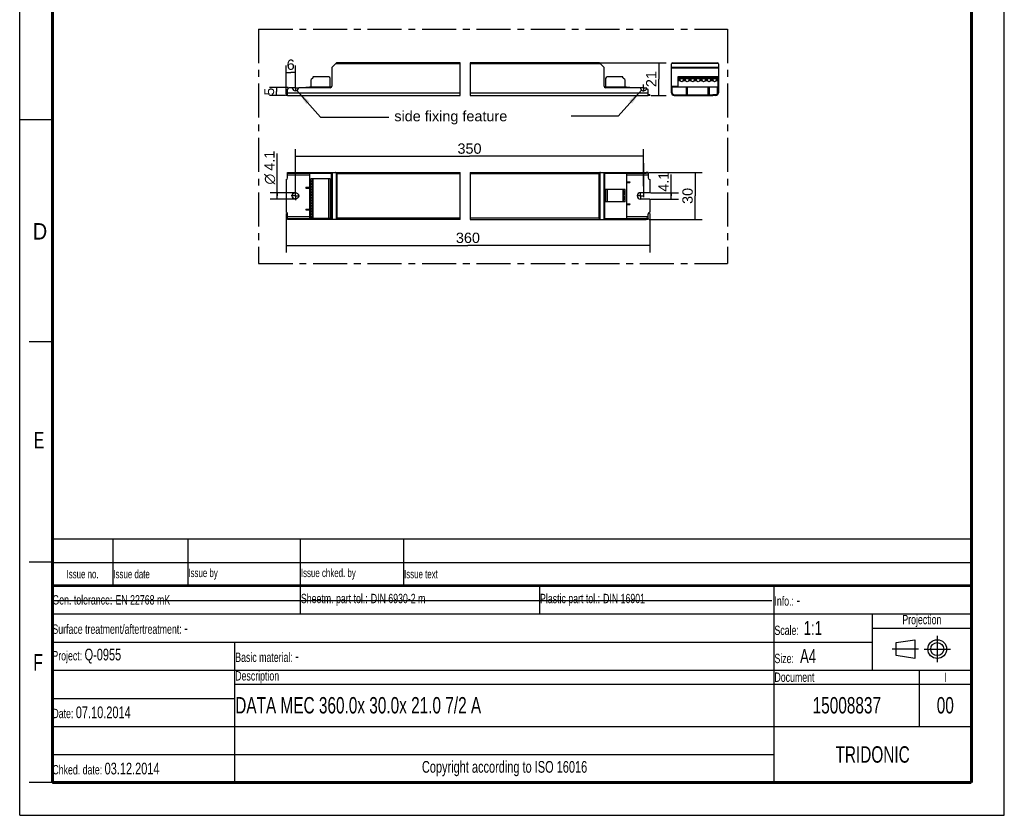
# Model space of a CAD drawing. Header units: millimetres. Extents: x 0 to 210, y 0 to 297.
# Tile 1 of 2: x 0 to 210, y 0 to 170. Entities that reach past the tile are written whole.
import ezdxf
from ezdxf.enums import TextEntityAlignment as Align

# ---------------------------------------------------------------- set-up
doc = ezdxf.new("R2010")
doc.units = ezdxf.units.MM
doc.header["$LTSCALE"] = 19.36
doc.linetypes.add('CENTER', pattern=[0.6, 0.375, -0.075, 0.075, -0.075])
doc.layers.get('0').update_dxf_attribs({"linetype": 'CONTINUOUS'})
for name, color, linetype in [('DEFAULT_1', 7, 'CENTER'), ('Z_AXIS', 7, 'CONTINUOUS'), ('Z_DIM_2D', 7, 'CONTINUOUS'), ('Z_NOTICE', 7, 'CONTINUOUS')]:
    doc.layers.add(name, color=color, linetype=linetype)
doc.styles.get("Standard").update_dxf_attribs({"font": 'txt', "width": 0.7})
doc.styles.add('TEXTSTYLE_2', font='txt', dxfattribs={"width": 0.75})
doc.styles.add('TEXTSTYLE_3', font='helveticaneueltw1g-ltcn.otf')
doc.styles.add('TEXTSTYLE_4', font='gdt', dxfattribs={"width": 0.7})
doc.dimstyles.new('DIMSTYLE_1', dxfattribs={"dimtxt": 2.2, "dimasz": 3.5, "dimexe": 1.5, "dimexo": 0, "dimgap": 0.55, "dimtad": 1, "dimdec": 1, "dimlfac": 3, "dimdsep": 46, "dimtxsty": 'TEXTSTYLE_3', "dimblk": '_FILLED', "dimblk1": '_FILLED', "dimblk2": '_FILLED', "dimcen": 0.09, "dimclrt": 5, "dimadec": 0, "dimazin": 0, "dimtp": 0.1, "dimtm": 0.1, "dimtfac": 1, "dimtdec": 1, "dimtofl": 0, "dimtmove": 0, "dimatfit": 3, "dimldrblk": '_FILLED', "dimfxl": 0, "dimtolj": 1, "dimarcsym": 0})
doc.dimstyles.new('DIMSTYLE_2', dxfattribs={"dimtxt": 2.2, "dimasz": 3.5, "dimexe": 1.5, "dimexo": 0, "dimgap": 0.55, "dimtad": 1, "dimdec": 1, "dimlfac": 3, "dimdsep": 46, "dimtxsty": 'TEXTSTYLE_3', "dimblk": '_FILLED', "dimblk1": '_FILLED', "dimblk2": '_FILLED', "dimcen": 0.09, "dimclrt": 5, "dimadec": 0, "dimazin": 0, "dimtp": 0.2, "dimtm": 0.2, "dimtfac": 1, "dimtdec": 1, "dimtofl": 0, "dimtmove": 0, "dimatfit": 3, "dimldrblk": '_FILLED', "dimfxl": 0, "dimtolj": 1, "dimarcsym": 0})
doc.dimstyles.new('DIMSTYLE_3', dxfattribs={"dimtxt": 2.2, "dimasz": 3.5, "dimexe": 1.5, "dimexo": 0, "dimgap": 0.55, "dimtad": 1, "dimdec": 1, "dimlfac": 3, "dimdsep": 46, "dimtxsty": 'TEXTSTYLE_3', "dimblk": '_FILLED', "dimblk1": '_FILLED', "dimblk2": '_FILLED', "dimcen": 0.09, "dimclrt": 5, "dimadec": 0, "dimazin": 0, "dimtp": 0.5, "dimtm": 0.5, "dimtfac": 1, "dimtdec": 1, "dimtofl": 0, "dimtmove": 0, "dimatfit": 3, "dimldrblk": '_FILLED', "dimfxl": 0, "dimtolj": 1, "dimarcsym": 0})
doc.dimstyles.new('DIMSTYLE_4', dxfattribs={"dimtxt": 2.1, "dimasz": 3.5, "dimexe": 1.5, "dimexo": 0, "dimgap": 0.525, "dimtad": 1, "dimdec": 1, "dimlfac": 3, "dimdsep": 46, "dimtxsty": 'TEXTSTYLE_3', "dimblk": '_FILLED', "dimblk1": '_FILLED', "dimblk2": '_FILLED', "dimcen": 0.09, "dimclrt": 5, "dimadec": 0, "dimazin": 0, "dimtp": 0.1, "dimtm": 0.1, "dimtfac": 1, "dimtdec": 1, "dimtofl": 0, "dimtmove": 0, "dimatfit": 3, "dimldrblk": '_FILLED', "dimfxl": 0, "dimtolj": 1, "dimarcsym": 0})
doc.dimstyles.get("Standard").update_dxf_attribs({"dimtxt": 3.5, "dimasz": 3.5, "dimexe": 1.5, "dimexo": 0, "dimtad": 1, "dimdec": 3, "dimdsep": 46, "dimtxsty": 'Standard', "dimblk": '_FILLED', "dimblk1": '_FILLED', "dimblk2": '_FILLED', "dimcen": 0.09, "dimclrt": 5, "dimadec": 0, "dimazin": 0, "dimtol": 1, "dimtp": 0.001, "dimtm": 0.001, "dimtfac": 1, "dimtdec": 3, "dimtofl": 0, "dimtmove": 0, "dimatfit": 3, "dimldrblk": '_FILLED', "dimfxl": 0, "dimtolj": 1, "dimarcsym": 0})

# ---------------------------------------------------------------- blocks, each defined once
blk = doc.blocks.new('SYMBOL_2_BL0', base_point=(192.31, 35.47))
at = {"color": 2, "linetype": 'Continuous'}
for p, q in [((186.91, 36.87), (190.91, 37.47)), ((186.91, 34.07), (186.91, 36.87)), ((190.91, 37.47), (190.91, 33.47)), ((190.91, 33.47), (186.91, 34.07))]:
    blk.add_line(p, q, dxfattribs=at)
for radius in [2, 1.4]:
    blk.add_circle((195.71, 35.47), radius, dxfattribs=at)
at = {"layer": 'DEFAULT_1', "color": 2, "linetype": 'CENTER'}
for p, q in [((195.71, 38.27), (195.71, 32.67)), ((191.71, 35.47), (186.11, 35.47)), ((192.91, 35.47), (198.5, 35.47))]:
    blk.add_line(p, q, dxfattribs=at)
blk = doc.blocks.new('*D2')
at = {"layer": 'Z_DIM_2D', "color": 2, "linetype": 'Continuous'}
for p, q in [((138.98, 132.16), (138.98, 136.74)), ((134.57, 132.85), (140.48, 132.85)), ((138.98, 132.85), (138.98, 132.16)), ((134.54, 131.48), (140.48, 131.48)), ((138.98, 131.48), (138.98, 132.16))]:
    blk.add_line(p, q, dxfattribs=at)
at = {"layer": 'Z_DIM_2D', "color": 5, "linetype": 'Continuous', "style": 'TEXTSTYLE_3'}
blk.add_text('4.1', height=2.2, rotation=90, dxfattribs=at).set_placement((138.43, 133.04))
blk = doc.blocks.new('_FILLED')
at = {"color": 0, "linetype": 'ByBlock'}
blk.add_solid([(0, 0), (-1, 0.125), (-1, -0.125)], dxfattribs=at)
blk = doc.blocks.new('_NONE')
blk = doc.blocks.new('*D3')
at = {"layer": 'Z_DIM_2D', "color": 2, "linetype": 'Continuous'}
for p, q in [((54.92, 132.16), (54.92, 141.22)), ((58.8, 132.85), (53.42, 132.85)), ((54.92, 132.85), (54.92, 132.16)), ((58.8, 131.48), (53.42, 131.48)), ((54.92, 131.48), (54.92, 132.16))]:
    blk.add_line(p, q, dxfattribs=at)
at = {"layer": 'Z_DIM_2D', "color": 5, "linetype": 'Continuous'}
for s, style, p in [('4.1', 'TEXTSTYLE_3', (54.37, 137.53)), ('n', 'TEXTSTYLE_4', (54.37, 134.6))]:
    blk.add_text(s, height=2.2, rotation=90, dxfattribs=dict(at, style=style)).set_placement(p)
blk = doc.blocks.new('*D4')
at = {"layer": 'Z_DIM_2D', "color": 2, "linetype": 'Continuous'}
for p, q in [((123.79, 160.59), (137.85, 160.59)), ((136.35, 160.59), (136.35, 157.09)), ((136.35, 153.59), (136.35, 157.09)), ((134.7, 153.59), (137.85, 153.59))]:
    blk.add_line(p, q, dxfattribs=at)
at = {"layer": 'Z_DIM_2D', "color": 5, "linetype": 'Continuous', "style": 'TEXTSTYLE_3'}
blk.add_text('21', height=2.2, rotation=90, dxfattribs=at).set_placement((135.8, 157.09), align=Align.CENTER)
blk = doc.blocks.new('*D5')
at = {"layer": 'Z_DIM_2D', "color": 2, "linetype": 'Continuous'}
for p, q in [((56.8, 153.86), (56.8, 160.01)), ((58.8, 155.9), (58.8, 160.01)), ((56.8, 158.51), (57.8, 158.51)), ((58.8, 158.51), (57.8, 158.51))]:
    blk.add_line(p, q, dxfattribs=at)
at = {"layer": 'Z_DIM_2D', "color": 5, "linetype": 'Continuous', "style": 'TEXTSTYLE_3'}
blk.add_text('6', height=2.2, dxfattribs=at).set_placement((57.8, 159.06), align=Align.CENTER)
blk = doc.blocks.new('*D6')
at = {"layer": 'Z_DIM_2D', "color": 2, "linetype": 'Continuous'}
for p, q in [((56.8, 128.44), (56.8, 120.07)), ((134.41, 128.44), (134.41, 120.07)), ((56.8, 121.57), (95.6, 121.57)), ((134.41, 121.57), (95.6, 121.57))]:
    blk.add_line(p, q, dxfattribs=at)
at = {"layer": 'Z_DIM_2D', "color": 5, "linetype": 'Continuous', "style": 'TEXTSTYLE_3'}
blk.add_text('360', height=2.2, dxfattribs=at).set_placement((95.6, 122.12), align=Align.CENTER)
blk = doc.blocks.new('*D7')
at = {"layer": 'Z_DIM_2D', "color": 2, "linetype": 'Continuous'}
for p, q in [((134.24, 137.16), (145.59, 137.16)), ((144.09, 137.16), (144.09, 132.16)), ((144.09, 127.16), (144.09, 132.16)), ((134.23, 127.16), (145.59, 127.16))]:
    blk.add_line(p, q, dxfattribs=at)
at = {"layer": 'Z_DIM_2D', "color": 5, "linetype": 'Continuous', "style": 'TEXTSTYLE_3'}
blk.add_text('30', height=2.2, rotation=90, dxfattribs=at).set_placement((143.54, 132.16), align=Align.CENTER)
blk = doc.blocks.new('*D8')
at = {"layer": 'Z_DIM_2D', "color": 2, "linetype": 'Continuous'}
for p, q in [((58.8, 133.05), (58.8, 142.11)), ((133.07, 134.27), (133.07, 142.11)), ((58.8, 140.61), (95.94, 140.61)), ((133.07, 140.61), (95.94, 140.61))]:
    blk.add_line(p, q, dxfattribs=at)
at = {"layer": 'Z_DIM_2D', "color": 5, "linetype": 'Continuous', "style": 'TEXTSTYLE_3'}
blk.add_text('350', height=2.2, dxfattribs=at).set_placement((95.94, 141.16), align=Align.CENTER)
blk = doc.blocks.new('*D9')
at = {"layer": 'Z_DIM_2D', "color": 2, "linetype": 'Continuous'}
for p, q in [((57.27, 155.26), (53.28, 155.26)), ((56.67, 153.59), (53.28, 153.59)), ((54.78, 155.26), (54.78, 154.42)), ((54.78, 153.59), (54.78, 154.42))]:
    blk.add_line(p, q, dxfattribs=at)
at = {"layer": 'Z_DIM_2D', "color": 5, "linetype": 'Continuous', "style": 'TEXTSTYLE_3'}
blk.add_text('5', height=2.1, rotation=90, dxfattribs=at).set_placement((54.26, 154.42), align=Align.CENTER)
blk = doc.blocks.new('*T11')
at = {"color": 0, "linetype": 'ByBlock', "lineweight": -2}
for p, q in [((0, 42), (196, 42)), ((0, 0), (0, 42)), ((53, 36), (53, 42)), ((104, 36), (104, 42)), ((154, 0), (154, 42)), ((196, 0), (196, 42)), ((0, 36), (196, 36)), ((175, 24), (175, 36)), ((175, 33), (196, 33)), ((0, 30), (175, 30)), ((39, 0), (39, 30)), ((0, 24), (196, 24)), ((185, 12), (185, 24)), ((39, 21), (196, 21)), ((0, 18), (39, 18)), ((0, 12), (196, 12)), ((0, 6), (154, 6)), ((0, 0), (196, 0))]:
    blk.add_line(p, q, dxfattribs=at)
at = {"color": 5, "linetype": 'Continuous'}
for s, insert, char_height, width, attachment_point in [('Gen. tolerance:\\H2.5; \\H2.0;EN 22768 mK', (0.06, 39), 2, 52.88, 4), ('Sheetm. part tol.:\\H2.5; \\H2.0;DIN 6930-2 m', (53.06, 39), 2, 50.88, 4), ('Plastic part tol.:\\H2.5; \\H2.0;DIN 16901', (104.06, 39), 2, 49.88, 4), ('Info.: \\H2.5;-', (154.06, 39), 2, 41.88, 4), ('Projection', (185.5, 34.5), 2, 20.88, 5), ('Surface treatment/aftertreatment: \\H2.5;-', (0.06, 33), 2, 153.88, 4), ('Scale:  \\H3.0;1:1', (154.06, 33), 2, 20.88, 4), ('Project: \\H2.5;Q-0955', (0.06, 27), 2, 38.88, 4), ('Basic material: \\H2.5;-', (39.06, 27), 2, 114.88, 4), ('Size: \\H3.0; A4', (154.06, 27), 2, 20.88, 4), ('Description', (39.06, 22.5), 2, 114.88, 4), ('Document', (154.06, 22.5), 2, 30.88, 4), ('I', (190.5, 22.5), 2, 10.88, 5), ('Date: \\H2.5;07.10.2014', (0.06, 15), 2, 38.88, 4), ('TRIDONIC', (175, 6), 3.5, 41.88, 5), ('Chked. date: \\H2.5;03.12.2014', (0.06, 3), 2, 38.88, 4), ('Copyright according to ISO 16016', (96.5, 3), 2.5, 114.88, 5)]:
    blk.add_mtext(s, dxfattribs=dict(at, insert=insert, char_height=char_height, width=width, attachment_point=attachment_point))
at = {"color": 7, "linetype": 'Continuous', "char_height": 3.5}
for s, insert, width, attachment_point in [('DATA MEC 360.0x 30.0x 21.0 7/2 A', (39.06, 16.5), 114.88, 4), ('15008837', (169.5, 16.5), 30.88, 5), ('00', (190.5, 16.5), 10.88, 5)]:
    blk.add_mtext(s, dxfattribs=dict(at, insert=insert, width=width, attachment_point=attachment_point))
blk = doc.blocks.new('*T12')
at = {"color": 0, "linetype": 'ByBlock', "lineweight": -2}
for p, q in [((0, 10), (196, 10)), ((0, 0), (0, 10)), ((13, 0), (13, 10)), ((29, 0), (29, 10)), ((53, 0), (53, 10)), ((75, 0), (75, 10)), ((196, 0), (196, 10)), ((0, 5), (196, 5)), ((0, 0), (196, 0))]:
    blk.add_line(p, q, dxfattribs=at)
at = {"color": 5, "linetype": 'Continuous', "char_height": 1.8}
for s, insert, width, attachment_point in [('Issue no.', (6.5, 2.5), 12.88, 5), ('Issue date ', (13.06, 2.5), 15.88, 4), ('Issue by ', (29.06, 2.5), 23.88, 4), ('Issue chked. by', (53.06, 2.5), 21.88, 4), ('Issue text ', (75.06, 2.5), 120.88, 4)]:
    blk.add_mtext(s, dxfattribs=dict(at, insert=insert, width=width, attachment_point=attachment_point))

msp = doc.modelspace()

# ---------------------------------------------------------------- linework, layer by layer
at = {"color": 2, "linetype": 'Continuous'}
for p, q in [((0, 0), (0, 297)), ((210, 0), (210, 297)), ((93.95, 153.588), (93.95, 160.588)), ((96.061, 160.588), (96.061, 153.588)), ((0, 148.5), (7, 148.5)), ((93.95, 127.165), (93.95, 137.165)), ((96.061, 137.165), (96.061, 127.165)), ((7, 101), (2, 101)), ((7, 54), (2, 54)), ((7, 7), (2, 7)), ((0, 0), (210, 0))]:
    msp.add_line(p, q, dxfattribs=at)
at = {"color": 7, "linetype": 'Continuous'}
for p, q in [((66.636, 159.657), (67.499, 160.52)), ((93.95, 160.588), (67.664, 160.588)), ((123.544, 160.588), (96.061, 160.588)), ((123.709, 160.52), (124.572, 159.657)), ((139.019, 154.122), (139.019, 160.355)), ((139.252, 160.588), (148.785, 160.588)), ((149.019, 160.355), (149.019, 154.122)), ((66.567, 159.492), (66.567, 155.588)), ((124.641, 155.588), (124.641, 159.492)), ((61.801, 155.405), (61.801, 155.255)), ((66.234, 155.405), (66.512, 155.405)), ((124.696, 155.405), (129.407, 155.405)), ((129.407, 155.405), (129.407, 155.255)), ((139.185, 154.122), (139.185, 155.405)), ((139.185, 155.405), (148.852, 155.405)), ((148.852, 154.122), (148.852, 155.405)), ((57.134, 153.588), (57.134, 154.922)), ((57.134, 153.588), (93.95, 153.588)), ((57.984, 155.255), (57.467, 155.255)), ((66.234, 155.255), (59.617, 155.255)), ((61.051, 155.355), (61.051, 155.255)), ((61.051, 155.355), (61.801, 155.355)), ((96.061, 153.588), (134.074, 153.588)), ((132.257, 155.255), (124.974, 155.255)), ((129.407, 155.355), (130.157, 155.355)), ((130.157, 155.255), (130.157, 155.355)), ((134.074, 153.588), (134.074, 154.678)), ((139.019, 155.255), (139.185, 155.255)), ((139.552, 153.755), (140.185, 153.755)), ((139.552, 153.588), (140.185, 153.588)), ((142.185, 153.755), (142.185, 155.355)), ((142.185, 155.355), (142.352, 155.355)), ((142.352, 155.355), (142.352, 153.755)), ((146.852, 155.355), (147.019, 155.355)), ((146.852, 153.755), (146.852, 155.355)), ((147.019, 155.355), (147.019, 153.755)), ((148.485, 153.755), (147.852, 153.755)), ((148.485, 153.588), (147.852, 153.588)), ((148.852, 155.255), (149.019, 155.255)), ((57.134, 135.998), (57.134, 137.165)), ((57.134, 137.165), (93.95, 137.165)), ((57.134, 136.998), (66.512, 136.998)), ((61.801, 136.998), (61.801, 127.332)), ((66.512, 127.332), (66.512, 136.998)), ((66.567, 137.165), (66.567, 127.165)), ((96.061, 137.165), (133.597, 137.165)), ((124.641, 137.165), (124.641, 127.165)), ((124.696, 136.998), (133.597, 136.998)), ((124.696, 136.998), (124.696, 127.332)), ((129.407, 136.998), (129.407, 127.332)), ((134.074, 136.998), (134.074, 135.998)), ((129.407, 135.165), (130.157, 135.165)), ((129.407, 134.998), (130.157, 134.998)), ((130.157, 135.165), (130.157, 134.998)), ((61.051, 133.998), (61.051, 133.832)), ((61.051, 133.998), (61.801, 133.998)), ((61.051, 133.832), (61.801, 133.832)), ((129.407, 130.498), (130.157, 130.498)), ((129.407, 130.332), (130.157, 130.332)), ((130.157, 130.498), (130.157, 130.332)), ((57.134, 127.165), (57.134, 128.332)), ((61.051, 129.332), (61.051, 129.165)), ((61.051, 129.332), (61.801, 129.332)), ((61.051, 129.165), (61.801, 129.165)), ((134.074, 127.332), (134.074, 128.332)), ((57.134, 127.332), (61.801, 127.332)), ((93.95, 127.165), (57.134, 127.165)), ((66.234, 127.332), (66.512, 127.332)), ((96.061, 127.165), (133.597, 127.165)), ((124.696, 127.332), (133.597, 127.332)), ((7.1, 45.829), (160.431, 45.819))]:
    msp.add_line(p, q, dxfattribs=at)
at = {"color": 9, "linetype": 'Continuous'}
for p, q in [((93.95, 160.355), (67.334, 160.355)), ((123.874, 160.355), (96.061, 160.355)), ((139.019, 159.657), (149.019, 159.657)), ((139.087, 160.52), (148.95, 160.52)), ((139.019, 159.492), (149.019, 159.492)), ((139.019, 155.588), (140.402, 155.588)), ((148.869, 155.588), (149.019, 155.588)), ((57.134, 154.122), (93.95, 154.122)), ((96.061, 154.122), (134.074, 154.122)), ((139.019, 154.922), (139.185, 154.922)), ((148.852, 154.922), (149.019, 154.922)), ((57.134, 136.632), (61.801, 136.632)), ((57.467, 137.165), (57.467, 136.998)), ((57.984, 136.998), (57.984, 137.165)), ((58.147, 136.998), (58.147, 137.165)), ((59.454, 137.165), (59.454, 136.998)), ((59.617, 137.165), (59.617, 136.998)), ((66.234, 137.165), (66.234, 136.998)), ((66.636, 137.165), (66.636, 127.165)), ((67.499, 137.097), (67.499, 127.233)), ((67.664, 136.932), (67.664, 127.398)), ((67.664, 136.932), (93.95, 136.932)), ((96.061, 136.932), (123.544, 136.932)), ((123.544, 136.932), (123.544, 127.398)), ((123.709, 137.097), (123.709, 127.233)), ((124.572, 137.165), (124.572, 127.165)), ((124.974, 136.998), (124.974, 137.165)), ((129.407, 136.632), (134.074, 136.632)), ((132.257, 136.998), (132.257, 137.165)), ((132.421, 136.998), (132.421, 137.165)), ((61.801, 127.698), (57.134, 127.698)), ((57.467, 127.332), (57.467, 127.165)), ((57.984, 127.165), (57.984, 127.332)), ((58.147, 127.165), (58.147, 127.332)), ((59.454, 127.332), (59.454, 127.165)), ((59.617, 127.332), (59.617, 127.165)), ((66.234, 127.315), (66.234, 127.165)), ((93.95, 127.398), (67.664, 127.398)), ((123.544, 127.398), (96.061, 127.398)), ((124.974, 127.165), (124.974, 127.332)), ((134.074, 127.698), (129.407, 127.698)), ((132.257, 127.165), (132.257, 127.332)), ((132.421, 127.165), (132.421, 127.332))]:
    msp.add_line(p, q, dxfattribs=at)
at = {"color": 7, "linetype": 'Continuous'}
for points, const_width in [([(7, 7), (7, 290)], 0.7), ([(203, 7), (203, 290)], 0.7), ([(7, 49), (203, 49)], 0.5), ([(7, 7), (203, 7)], 0.7)]:
    msp.add_lwpolyline(points, dxfattribs=dict(at, const_width=const_width))
for points in [[(67.499, 137.097), (67.478, 137.116), (67.454, 137.132), (67.427, 137.145), (67.398, 137.156), (67.367, 137.162), (67.334, 137.165)], [(67.55, 137.045), (67.524, 137.072), (67.499, 137.097)], [(67.664, 136.932), (67.635, 136.961), (67.606, 136.989), (67.55, 137.045)], [(123.658, 137.045), (123.602, 136.989), (123.573, 136.961), (123.544, 136.932)], [(123.709, 137.097), (123.684, 137.072), (123.658, 137.045)], [(123.874, 137.165), (123.841, 137.162), (123.81, 137.156), (123.781, 137.145), (123.754, 137.132), (123.73, 137.116), (123.709, 137.097)], [(67.334, 127.165), (67.367, 127.168), (67.398, 127.174), (67.427, 127.184), (67.454, 127.198), (67.478, 127.214), (67.499, 127.233)], [(67.55, 127.285), (67.524, 127.258), (67.499, 127.233)], [(67.664, 127.398), (67.635, 127.369), (67.606, 127.34), (67.55, 127.285)], [(123.544, 127.398), (123.573, 127.369), (123.602, 127.34), (123.658, 127.285)], [(123.658, 127.285), (123.684, 127.258), (123.709, 127.233)], [(123.709, 127.233), (123.73, 127.214), (123.754, 127.198), (123.781, 127.184), (123.81, 127.174), (123.841, 127.168), (123.874, 127.165)]]:
    msp.add_lwpolyline(points, dxfattribs=at)
for centre, radius, start, end in [((66.801, 159.492), 0.233, 135, 180), ((67.664, 160.355), 0.233, 90, 135), ((123.544, 160.355), 0.233, 45, 90), ((124.407, 159.492), 0.233, 0, 45), ((139.252, 160.355), 0.233, 90, 180), ((148.785, 160.355), 0.233, 0, 90), ((66.234, 155.588), 0.333, 270, 360), ((124.974, 155.588), 0.333, 180, 270), ((57.467, 154.922), 0.333, 90, 180), ((57.984, 155.088), 0.167, 11.53696, 90), ((58.801, 155.255), 0.667, 191.53696, 348.46304), ((59.617, 155.088), 0.167, 90, 168.46304), ((132.257, 155.088), 0.167, 11.53696, 90), ((133.074, 155.255), 0.667, 191.53696, 321.61591), ((139.552, 154.122), 0.533, 180, 270), ((139.552, 154.122), 0.367, 180, 270), ((148.485, 154.122), 0.533, 270, 360), ((148.485, 154.122), 0.367, 270, 360)]:
    msp.add_arc(centre, radius, start, end, dxfattribs=at)
at = {"layer": 'DEFAULT_1', "color": 5, "linetype": 'CENTER'}
for p, q in [((50.967, 167.757), (50.967, 117.744)), ((50.967, 167.757), (150.982, 167.757)), ((150.982, 167.757), (150.982, 117.744)), ((50.967, 117.744), (150.982, 117.744))]:
    msp.add_line(p, q, dxfattribs=at)
at = {"layer": 'Z_AXIS', "color": 7, "linetype": 'Continuous'}
for p, q in [((65.901, 157.538), (62.601, 157.538)), ((128.607, 157.538), (125.307, 157.538)), ((140.402, 157.538), (140.402, 155.405)), ((148.869, 157.538), (140.402, 157.538)), ((148.869, 157.538), (148.869, 155.405)), ((61.801, 155.405), (66.234, 155.405)), ((62.067, 156.734), (62.067, 155.405)), ((62.505, 157.309), (62.165, 156.97)), ((62.534, 157.472), (62.534, 157.38)), ((66.234, 155.405), (66.234, 157.205)), ((124.974, 157.205), (124.974, 155.405)), ((128.674, 157.38), (128.674, 157.472)), ((129.043, 156.969), (128.703, 157.309)), ((129.141, 155.405), (129.141, 156.734)), ((148.869, 155.405), (148.852, 155.405)), ((56.801, 153.588), (56.801, 153.755)), ((57.134, 153.755), (56.801, 153.755)), ((57.134, 153.588), (56.801, 153.588)), ((134.407, 153.755), (134.074, 153.755)), ((134.407, 153.588), (134.074, 153.588)), ((134.407, 153.755), (134.407, 153.588)), ((140.185, 153.755), (147.852, 153.755)), ((140.185, 153.588), (147.852, 153.588)), ((140.519, 153.588), (140.519, 153.755)), ((143.335, 153.588), (143.335, 153.755)), ((144.702, 153.588), (144.702, 153.755)), ((147.519, 153.588), (147.519, 153.755)), ((134.074, 137.165), (133.597, 137.165)), ((133.597, 136.998), (133.597, 137.165)), ((134.074, 136.998), (133.597, 136.998)), ((134.074, 137.165), (134.074, 136.998)), ((56.801, 135.665), (56.801, 132.848)), ((62.067, 127.315), (62.067, 135.782)), ((66.234, 135.782), (62.067, 135.782)), ((62.534, 127.315), (62.534, 135.782)), ((66.234, 135.782), (66.234, 127.315)), ((134.407, 135.665), (134.407, 132.848)), ((56.801, 132.848), (56.834, 132.848)), ((56.901, 131.548), (56.901, 132.782)), ((129.141, 133.515), (124.974, 133.515)), ((124.974, 133.515), (124.974, 130.882)), ((128.674, 133.515), (128.674, 130.882)), ((129.141, 130.882), (129.141, 133.515)), ((134.407, 132.848), (132.407, 132.848)), ((56.801, 131.482), (56.801, 128.665)), ((56.801, 131.482), (56.834, 131.482)), ((129.141, 130.882), (124.974, 130.882)), ((134.407, 131.482), (132.407, 131.482)), ((134.407, 131.482), (134.407, 128.665)), ((61.801, 127.332), (62.067, 127.332)), ((66.234, 127.315), (62.067, 127.315)), ((134.074, 127.332), (133.597, 127.332)), ((133.597, 127.165), (133.597, 127.332)), ((134.074, 127.165), (133.597, 127.165)), ((134.074, 127.332), (134.074, 127.165))]:
    msp.add_line(p, q, dxfattribs=at)
at = {"layer": 'Z_AXIS', "color": 7, "linetype": 'CENTER'}
for p, q in [((58.801, 155.255), (58.801, 155.926)), ((133.074, 155.255), (133.074, 155.957)), ((58.801, 155.255), (58.13, 155.255)), ((58.801, 155.255), (58.801, 154.584)), ((58.801, 155.255), (59.471, 155.255)), ((133.074, 155.255), (132.372, 155.255)), ((133.074, 155.255), (133.776, 155.255)), ((133.074, 155.255), (133.074, 154.553)), ((133.074, 139.165), (133.074, 130.952)), ((58.801, 132.165), (58.801, 133.048)), ((132.407, 132.165), (132.407, 132.948)), ((58.801, 132.165), (57.918, 132.165)), ((58.801, 132.165), (58.801, 131.282)), ((58.801, 132.165), (59.683, 132.165)), ((132.407, 132.165), (131.624, 132.165)), ((132.407, 132.165), (133.19, 132.165)), ((132.407, 132.165), (132.407, 131.382))]:
    msp.add_line(p, q, dxfattribs=at)
at = {"layer": 'Z_AXIS', "color": 9, "linetype": 'Continuous'}
for p, q in [((148.869, 157.472), (140.402, 157.472)), ((148.869, 157.38), (140.402, 157.38)), ((148.869, 157.309), (140.402, 157.309)), ((140.848, 156.97), (140.402, 156.97)), ((140.862, 156.734), (140.402, 156.734)), ((142.029, 156.734), (141.542, 156.734)), ((142.015, 156.97), (141.555, 156.97)), ((143.195, 156.734), (142.708, 156.734)), ((143.182, 156.97), (142.722, 156.97)), ((144.362, 156.734), (143.875, 156.734)), ((144.348, 156.97), (143.889, 156.97)), ((145.529, 156.734), (145.042, 156.734)), ((145.515, 156.97), (145.055, 156.97)), ((146.695, 156.734), (146.208, 156.734)), ((146.682, 156.97), (146.222, 156.97)), ((147.862, 156.734), (147.375, 156.734)), ((147.848, 156.97), (147.389, 156.97)), ((148.869, 156.734), (148.542, 156.734)), ((148.869, 156.97), (148.555, 156.97)), ((140.185, 153.755), (140.185, 153.588)), ((143.402, 153.755), (143.402, 153.588)), ((144.635, 153.755), (144.635, 153.588)), ((147.852, 153.755), (147.852, 153.588)), ((62.165, 135.335), (62.165, 135.782)), ((62.165, 134.168), (62.165, 134.628)), ((62.505, 127.315), (62.505, 135.782)), ((62.601, 127.315), (62.601, 135.782)), ((65.901, 127.315), (65.901, 135.782)), ((62.165, 133.002), (62.165, 133.462)), ((125.307, 133.515), (125.307, 130.882)), ((128.607, 133.515), (128.607, 130.882)), ((128.703, 133.515), (128.703, 130.882)), ((129.043, 133.515), (129.043, 133.202)), ((129.043, 132.495), (129.043, 132.035)), ((62.165, 131.835), (62.165, 132.295)), ((62.165, 130.668), (62.165, 131.128)), ((129.043, 131.328), (129.043, 130.882)), ((62.165, 129.502), (62.165, 129.962)), ((62.165, 128.335), (62.165, 128.795)), ((62.165, 127.315), (62.165, 127.628))]:
    msp.add_line(p, q, dxfattribs=at)
at = {"layer": 'Z_AXIS', "color": 7, "linetype": 'Continuous'}
for points in [[(62.067, 135.321), (62.068, 135.33), (62.071, 135.337), (62.075, 135.342), (62.08, 135.346), (62.088, 135.348), (62.097, 135.348)], [(62.097, 134.615), (62.088, 134.616), (62.08, 134.618), (62.075, 134.621), (62.07, 134.627), (62.068, 134.634), (62.067, 134.642)], [(62.097, 135.348), (62.11, 135.347), (62.126, 135.345)], [(62.126, 134.619), (62.115, 134.617), (62.105, 134.615), (62.097, 134.615)], [(62.126, 135.345), (62.144, 135.341), (62.165, 135.335)], [(62.165, 134.628), (62.151, 134.624), (62.138, 134.621), (62.126, 134.619)], [(62.165, 134.628), (62.207, 134.643), (62.245, 134.661), (62.279, 134.683), (62.31, 134.707), (62.337, 134.734), (62.361, 134.763), (62.381, 134.793), (62.398, 134.824), (62.411, 134.855), (62.421, 134.887), (62.428, 134.918), (62.432, 134.95), (62.434, 134.981), (62.432, 135.012), (62.428, 135.044), (62.422, 135.075), (62.412, 135.107), (62.399, 135.138), (62.382, 135.169), (62.362, 135.2), (62.338, 135.228), (62.311, 135.256), (62.28, 135.28), (62.245, 135.302), (62.207, 135.32), (62.165, 135.335)], [(62.067, 134.155), (62.068, 134.163), (62.071, 134.17), (62.075, 134.175), (62.08, 134.179), (62.088, 134.181), (62.097, 134.182)], [(62.097, 133.448), (62.088, 133.449), (62.08, 133.451), (62.075, 133.455), (62.07, 133.46), (62.068, 133.467), (62.067, 133.475)], [(62.067, 132.988), (62.068, 132.997), (62.071, 133.003), (62.075, 133.009), (62.08, 133.012), (62.088, 133.014), (62.097, 133.015)], [(62.097, 132.282), (62.088, 132.282), (62.08, 132.284), (62.075, 132.288), (62.07, 132.293), (62.068, 132.3), (62.067, 132.309)], [(62.097, 134.182), (62.11, 134.181), (62.126, 134.178)], [(62.126, 133.452), (62.115, 133.45), (62.105, 133.449), (62.097, 133.448)], [(62.097, 133.015), (62.11, 133.014), (62.126, 133.011)], [(62.126, 134.178), (62.144, 134.174), (62.165, 134.168)], [(62.165, 133.462), (62.151, 133.458), (62.138, 133.454), (62.126, 133.452)], [(62.126, 133.011), (62.144, 133.007), (62.165, 133.002)], [(62.165, 133.462), (62.207, 133.476), (62.245, 133.494), (62.279, 133.516), (62.31, 133.541), (62.337, 133.567), (62.361, 133.596), (62.381, 133.626), (62.398, 133.657), (62.411, 133.688), (62.421, 133.72), (62.428, 133.751), (62.432, 133.783), (62.434, 133.814), (62.432, 133.846), (62.428, 133.877), (62.422, 133.909), (62.412, 133.94), (62.399, 133.972), (62.382, 134.003), (62.362, 134.033), (62.338, 134.062), (62.311, 134.089), (62.28, 134.114), (62.245, 134.135), (62.207, 134.154), (62.165, 134.168)], [(62.165, 132.295), (62.207, 132.31), (62.245, 132.328), (62.279, 132.349), (62.31, 132.374), (62.337, 132.401), (62.361, 132.429), (62.381, 132.459), (62.398, 132.49), (62.411, 132.522), (62.421, 132.553), (62.428, 132.585), (62.432, 132.616), (62.434, 132.648), (62.432, 132.679), (62.428, 132.711), (62.422, 132.742), (62.412, 132.774), (62.399, 132.805), (62.382, 132.836), (62.362, 132.866), (62.338, 132.895), (62.311, 132.922), (62.28, 132.947), (62.245, 132.969), (62.207, 132.987), (62.165, 133.002)], [(129.043, 133.202), (129.004, 133.188), (128.968, 133.172), (128.936, 133.152), (128.906, 133.13), (128.879, 133.106), (128.856, 133.08), (128.836, 133.052), (128.819, 133.024), (128.804, 132.995), (128.793, 132.966), (128.785, 132.936), (128.779, 132.907), (128.775, 132.878), (128.774, 132.848)], [(128.774, 132.848), (128.775, 132.819), (128.779, 132.79), (128.784, 132.761), (128.793, 132.732), (128.804, 132.702), (128.818, 132.674), (128.835, 132.645), (128.856, 132.618), (128.879, 132.591), (128.906, 132.567), (128.935, 132.545), (128.968, 132.525), (129.004, 132.508), (129.043, 132.495)], [(129.111, 133.215), (129.106, 133.215), (129.094, 133.214), (129.079, 133.211), (129.062, 133.207), (129.043, 133.202)], [(129.043, 132.495), (129.057, 132.491), (129.071, 132.488), (129.083, 132.485), (129.094, 132.483), (129.105, 132.482), (129.111, 132.482)], [(129.141, 133.188), (129.14, 133.197), (129.137, 133.204), (129.132, 133.21), (129.125, 133.213), (129.117, 133.215), (129.111, 133.215)], [(129.111, 132.482), (129.114, 132.482), (129.122, 132.483), (129.128, 132.485), (129.134, 132.488), (129.137, 132.493), (129.14, 132.5), (129.141, 132.509)], [(62.067, 131.821), (62.068, 131.83), (62.071, 131.837), (62.075, 131.842), (62.08, 131.846), (62.088, 131.848), (62.097, 131.848)], [(62.097, 131.115), (62.088, 131.116), (62.08, 131.118), (62.075, 131.121), (62.07, 131.127), (62.068, 131.134), (62.067, 131.142)], [(62.067, 130.655), (62.068, 130.663), (62.071, 130.67), (62.075, 130.675), (62.08, 130.679), (62.088, 130.681), (62.097, 130.682)], [(62.126, 132.285), (62.115, 132.283), (62.105, 132.282), (62.097, 132.282)], [(62.097, 131.848), (62.11, 131.847), (62.126, 131.845)], [(62.126, 131.119), (62.115, 131.117), (62.105, 131.115), (62.097, 131.115)], [(62.097, 130.682), (62.11, 130.681), (62.126, 130.678)], [(62.165, 132.295), (62.151, 132.291), (62.138, 132.288), (62.126, 132.285)], [(62.126, 131.845), (62.144, 131.841), (62.165, 131.835)], [(62.165, 131.128), (62.151, 131.124), (62.138, 131.121), (62.126, 131.119)], [(62.126, 130.678), (62.144, 130.674), (62.165, 130.668)], [(62.165, 131.128), (62.207, 131.143), (62.245, 131.161), (62.279, 131.183), (62.31, 131.207), (62.337, 131.234), (62.361, 131.263), (62.381, 131.293), (62.398, 131.324), (62.411, 131.355), (62.421, 131.387), (62.428, 131.418), (62.432, 131.45), (62.434, 131.481), (62.432, 131.512), (62.428, 131.544), (62.422, 131.575), (62.412, 131.607), (62.399, 131.638), (62.382, 131.669), (62.362, 131.7), (62.338, 131.728), (62.311, 131.756), (62.28, 131.78), (62.245, 131.802), (62.207, 131.82), (62.165, 131.835)], [(62.165, 129.962), (62.207, 129.976), (62.245, 129.994), (62.279, 130.016), (62.31, 130.041), (62.337, 130.067), (62.361, 130.096), (62.381, 130.126), (62.398, 130.157), (62.411, 130.188), (62.421, 130.22), (62.428, 130.251), (62.432, 130.283), (62.434, 130.314), (62.432, 130.346), (62.428, 130.377), (62.422, 130.409), (62.412, 130.44), (62.399, 130.472), (62.382, 130.503), (62.362, 130.533), (62.338, 130.562), (62.311, 130.589), (62.28, 130.614), (62.245, 130.635), (62.207, 130.654), (62.165, 130.668)], [(129.043, 132.035), (129.004, 132.022), (128.968, 132.005), (128.936, 131.986), (128.906, 131.963), (128.879, 131.939), (128.856, 131.913), (128.836, 131.886), (128.819, 131.857), (128.804, 131.828), (128.793, 131.799), (128.785, 131.77), (128.779, 131.74), (128.775, 131.711), (128.774, 131.682)], [(128.774, 131.682), (128.775, 131.653), (128.779, 131.623), (128.784, 131.594), (128.793, 131.565), (128.804, 131.536), (128.818, 131.507), (128.835, 131.478), (128.856, 131.451), (128.879, 131.425), (128.906, 131.4), (128.935, 131.378), (128.968, 131.358), (129.004, 131.342), (129.043, 131.328)], [(129.111, 132.048), (129.106, 132.048), (129.094, 132.047), (129.079, 132.044), (129.062, 132.04), (129.043, 132.035)], [(129.043, 131.328), (129.057, 131.324), (129.071, 131.321), (129.083, 131.318), (129.094, 131.316), (129.105, 131.315), (129.111, 131.315)], [(129.141, 132.021), (129.14, 132.031), (129.137, 132.038), (129.132, 132.043), (129.125, 132.046), (129.117, 132.048), (129.111, 132.048)], [(129.111, 131.315), (129.114, 131.315), (129.122, 131.316), (129.128, 131.318), (129.134, 131.322), (129.137, 131.327), (129.14, 131.334), (129.141, 131.342)], [(62.097, 129.948), (62.088, 129.949), (62.08, 129.951), (62.075, 129.955), (62.07, 129.96), (62.068, 129.967), (62.067, 129.975)], [(62.067, 129.488), (62.068, 129.497), (62.071, 129.503), (62.075, 129.509), (62.08, 129.512), (62.088, 129.514), (62.097, 129.515)], [(62.097, 128.782), (62.088, 128.782), (62.08, 128.784), (62.075, 128.788), (62.07, 128.793), (62.068, 128.8), (62.067, 128.809)], [(62.067, 128.321), (62.068, 128.33), (62.071, 128.337), (62.075, 128.342), (62.08, 128.346), (62.088, 128.348), (62.097, 128.348)], [(62.126, 129.952), (62.115, 129.95), (62.105, 129.949), (62.097, 129.948)], [(62.097, 129.515), (62.11, 129.514), (62.126, 129.511)], [(62.126, 128.785), (62.115, 128.783), (62.105, 128.782), (62.097, 128.782)], [(62.097, 128.348), (62.11, 128.347), (62.126, 128.345)], [(62.165, 129.962), (62.151, 129.958), (62.138, 129.954), (62.126, 129.952)], [(62.126, 129.511), (62.144, 129.507), (62.165, 129.502)], [(62.165, 128.795), (62.151, 128.791), (62.138, 128.788), (62.126, 128.785)], [(62.126, 128.345), (62.144, 128.341), (62.165, 128.335)], [(62.165, 128.795), (62.207, 128.81), (62.245, 128.828), (62.279, 128.849), (62.31, 128.874), (62.337, 128.901), (62.361, 128.929), (62.381, 128.959), (62.398, 128.99), (62.411, 129.022), (62.421, 129.053), (62.428, 129.085), (62.432, 129.116), (62.434, 129.148), (62.432, 129.179), (62.428, 129.211), (62.422, 129.242), (62.412, 129.274), (62.399, 129.305), (62.382, 129.336), (62.362, 129.366), (62.338, 129.395), (62.311, 129.422), (62.28, 129.447), (62.245, 129.469), (62.207, 129.487), (62.165, 129.502)], [(62.165, 127.628), (62.207, 127.643), (62.245, 127.661), (62.279, 127.683), (62.31, 127.707), (62.337, 127.734), (62.361, 127.763), (62.381, 127.793), (62.398, 127.824), (62.411, 127.855), (62.421, 127.887), (62.428, 127.918), (62.432, 127.95), (62.434, 127.981), (62.432, 128.012), (62.428, 128.044), (62.422, 128.075), (62.412, 128.107), (62.399, 128.138), (62.382, 128.169), (62.362, 128.2), (62.338, 128.228), (62.311, 128.256), (62.28, 128.28), (62.245, 128.302), (62.207, 128.32), (62.165, 128.335)], [(62.097, 127.615), (62.088, 127.616), (62.08, 127.618), (62.075, 127.621), (62.07, 127.627), (62.068, 127.634), (62.067, 127.642)], [(62.126, 127.619), (62.115, 127.617), (62.105, 127.615), (62.097, 127.615)], [(62.165, 127.628), (62.151, 127.624), (62.138, 127.621), (62.126, 127.619)]]:
    msp.add_lwpolyline(points, dxfattribs=at)
for centre, radius in [((141.202, 156.872), 0.367), ((142.369, 156.872), 0.367), ((143.535, 156.872), 0.367), ((144.702, 156.872), 0.367), ((145.869, 156.872), 0.367), ((147.035, 156.872), 0.367), ((148.202, 156.872), 0.367), ((58.801, 132.165), 0.683)]:
    msp.add_circle(centre, radius, dxfattribs=at)
for centre, radius, start, end in [((62.601, 157.472), 0.0667, 90, 180), ((65.901, 157.205), 0.333, 0, 90), ((125.307, 157.205), 0.333, 90, 180), ((128.607, 157.472), 0.0667, 0, 90), ((62.401, 156.734), 0.333, 135, 180), ((62.434, 157.38), 0.1, 315, 360), ((128.774, 157.38), 0.1, 180, 225), ((128.807, 156.734), 0.333, 0, 45), ((133.807, 154.678), 0.267, 0, 142.21684), ((56.801, 135.998), 0.333, 270, 360), ((134.407, 135.998), 0.333, 180, 270), ((56.834, 132.782), 0.0667, 0, 90), ((132.407, 132.165), 0.683, 90, 270), ((56.834, 131.548), 0.0667, 270, 360), ((56.801, 128.332), 0.333, 0, 90), ((134.407, 128.332), 0.333, 90, 180)]:
    msp.add_arc(centre, radius, start, end, dxfattribs=at)

# ---------------------------------------------------------------- block references
for name, p in [('*T12', (6.914, 48.96)), ('*T11', (6.914, 6.96))]:
    msp.add_blockref(name, p)
at = {"color": 2, "linetype": 'Continuous'}
msp.add_blockref('SYMBOL_2_BL0', (192.305, 35.47), dxfattribs=at)

# ---------------------------------------------------------------- texts
at = {"color": 5, "linetype": 'Continuous', "style": 'TEXTSTYLE_2'}
for s, width, p in [('D', 0.904762, (2.807, 122.857)), ('E', 0.714286, (3.002, 78.302)), ('F', 0.714286, (2.922, 30.897))]:
    msp.add_text(s, height=3.5, dxfattribs=dict(at, width=width)).set_placement(p)
at = {"layer": 'Z_NOTICE', "color": 5, "linetype": 'Continuous', "style": 'TEXTSTYLE_3'}
msp.add_text('side fixing feature                ', height=2.2, dxfattribs=at).set_placement((117.652, 148.086), align=Align.RIGHT)

# ---------------------------------------------------------------- dimensions: what is measured, and where the dimension line sits
at = {"layer": 'Z_DIM_2D', "color": 2, "linetype": 'Continuous'}
for base, p1, p2, angle, dimstyle, picture, middle in [((56.801, 158.506), (58.801, 155.905), (56.801, 153.86), 180, 'DIMSTYLE_1', '*D5', (57.801, 158.506)), ((136.351, 153.588), (123.788, 160.588), (134.701, 153.588), 270, 'DIMSTYLE_2', '*D4', (136.351, 157.088)), ((54.782, 155.255), (56.666, 153.588), (57.274, 155.255), 90, 'DIMSTYLE_4', '*D9', (54.782, 154.422)), ((144.095, 137.165), (134.232, 127.165), (134.24, 137.165), 90, 'DIMSTYLE_2', '*D7', (144.095, 132.165)), ((138.985, 132.848), (134.536, 131.482), (134.567, 132.848), 90, 'DIMSTYLE_1', '*D2', (138.985, 134.889))]:
    dim = msp.add_linear_dim(base=base, p1=p1, p2=p2, angle=angle, dimstyle=dimstyle, override={"dimblk1": 'NONE', "dimblk2": 'NONE', "dimsah": 1}, dxfattribs=at)
    dim.commit()
    dim.dimension.update_dxf_attribs({"geometry": picture, "text_midpoint": middle, "dimtype": 160})
for base, p1, p2, picture, middle in [((133.074, 140.61), (58.801, 133.048), (133.074, 134.267), '*D8', (95.937, 140.61)), ((134.407, 121.573), (56.801, 128.44), (134.407, 128.437), '*D6', (95.604, 121.573))]:
    dim = msp.add_linear_dim(base=base, p1=p1, p2=p2, dimstyle='DIMSTYLE_3', override={"dimblk1": 'NONE', "dimblk2": 'NONE', "dimsah": 1}, dxfattribs=at)
    dim.commit()
    dim.dimension.update_dxf_attribs({"geometry": picture, "text_midpoint": middle, "dimtype": 160})
dim = msp.add_linear_dim(base=(54.921, 131.482), p1=(58.801, 132.848), p2=(58.801, 131.482), angle=270, text='%%c<>', dimstyle='DIMSTYLE_1', override={"dimblk1": 'NONE', "dimblk2": 'NONE', "dimsah": 1}, dxfattribs=at)
dim.commit()
dim.dimension.update_dxf_attribs({"geometry": '*D3', "text_midpoint": (54.921, 137.911), "dimtype": 160})

# ---------------------------------------------------------------- leaders
at = {"layer": 'Z_NOTICE', "color": 2, "linetype": 'Continuous'}
for points in [[(59.144, 154.684), (64.124, 148.971), (78.739, 148.971)], [(132.641, 154.748), (127.621, 149.186), (117.652, 149.186)]]:
    msp.add_leader(points, dimstyle='Standard', override={"dimtad": 0}, dxfattribs=at)

doc.saveas('drawing.dxf')
